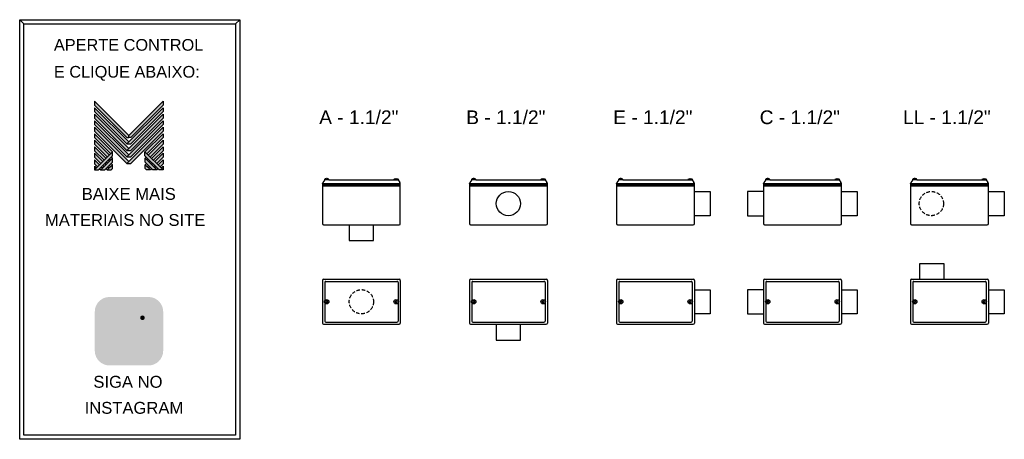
# Model space of a CAD drawing. Header units: millimetres. Extents: x -301 to 3370, y 92 to 858.
# Tile 1 of 2: x -301 to 1494, y 92 to 858. Entities that reach past the tile are written whole.
import ezdxf
from ezdxf.enums import TextEntityAlignment as Align

# ---------------------------------------------------------------- set-up
doc = ezdxf.new("R2010")
doc.units = ezdxf.units.MM
doc.linetypes.add('HIDDEN', pattern=[9.525, 6.35, -3.175])
for name, color, linetype in [('BUCHA DE PASSAGEM', 20, 'Continuous'), ('CONDULETE', 8, 'Continuous'), ('FURO VASADO', 251, 'HIDDEN'), ('logo01', 10, 'Continuous'), ('logo02', 250, 'Continuous')]:
    doc.layers.add(name, color=color, linetype=linetype)
doc.styles.get("Standard").update_dxf_attribs({"font": 'arial.ttf'})

# ---------------------------------------------------------------- blocks, each defined once
blk = doc.blocks.new('MESH')
at = {"layer": 'logo01'}
h = blk.add_hatch(color=256, dxfattribs=at)
h.dxf.hatch_style = 1
h.paths.add_polyline_path([(30046, 14087), (30046, 13835), (32119, 11769), (32248, 11769), (32248, 11893)])
h.paths.add_polyline_path([(30046, 13670), (30046, 13418), (32121, 11349), (32248, 11475)])
h.paths.add_polyline_path([(30046, 13253), (30046, 13001), (32121, 10932), (32248, 11058)])
h.paths.add_polyline_path([(30046, 12835), (30046, 12583), (32121, 10515), (32248, 10641)])
h.paths.add_polyline_path([(30046, 12418), (30046, 12166), (32121, 10097), (32248, 10223)])
h.paths.add_polyline_path([(30046, 12001), (30046, 11749), (31084, 10714), (31211, 10840)])
h.paths.add_polyline_path([(30046, 11583), (30046, 11331), (30875, 10505), (31001, 10631)])
h.paths.add_polyline_path([(30046, 11166), (30046, 10914), (30666, 10296), (30792, 10422)])
h.paths.add_polyline_path([(30046, 10749), (30046, 10497), (30456, 10088), (30583, 10214)])
h.paths.add_polyline_path([(30046, 10331), (30046, 10079), (30247, 9879), (30373, 10005)])
h.paths.add_polyline_path([(30164, 9796), (30046, 9914), (30046, 9679)])
h.paths.add_polyline_path([(30574, 9805), (30500, 9879), (30373, 9753), (30448, 9679)])
h.paths.add_polyline_path([(30784, 10013), (30709, 10088), (30583, 9962), (30657, 9887)])
h.paths.add_polyline_path([(30993, 9805), (30910, 9887), (30784, 9761), (30867, 9679)])
h.paths.add_polyline_path([(30993, 10222), (30918, 10296), (30792, 10170), (30867, 10096)])
h.paths.add_polyline_path([(31119, 10096), (30993, 9970), (31076, 9887), (31202, 10013)])
h.paths.add_polyline_path([(31202, 10431), (31128, 10505), (31001, 10379), (31076, 10305)], flags=17)
h.paths.add_polyline_path([(33284, 10840), (33284, 10588), (34196, 9679), (34449, 9679)])
h.paths.add_polyline_path([(33293, 10431), (33293, 10179), (33794, 9679), (34047, 9679)])
h.paths.add_polyline_path([(33293, 10013), (33293, 9761), (33376, 9679), (33628, 9679)], flags=17)
at = {"layer": 'logo02'}
h = blk.add_hatch(color=256, dxfattribs=at)
h.dxf.hatch_style = 1
h.paths.add_polyline_path([(34449, 13835), (34449, 14087), (32248, 11893), (32248, 11769), (32376, 11769)])
h.paths.add_polyline_path([(34449, 13418), (34449, 13670), (32121, 11349), (32374, 11349)])
h.paths.add_polyline_path([(34449, 13001), (34449, 13253), (32121, 10932), (32374, 10932)])
h.paths.add_polyline_path([(34449, 12583), (34449, 12835), (32121, 10515), (32374, 10515)])
h.paths.add_polyline_path([(34449, 12166), (34449, 12418), (32121, 10097), (32374, 10097)])
h.paths.add_polyline_path([(34449, 11749), (34449, 12001), (33284, 10840), (33411, 10714)], flags=17)
h.paths.add_polyline_path([(34449, 11331), (34449, 11583), (33494, 10631), (33620, 10505)], flags=17)
h.paths.add_polyline_path([(34449, 10914), (34449, 11166), (33703, 10422), (33829, 10296)], flags=17)
h.paths.add_polyline_path([(34449, 10497), (34449, 10749), (33912, 10214), (34039, 10088)])
h.paths.add_polyline_path([(34449, 10331), (34122, 10005), (34248, 9879), (34449, 10079)])
h.paths.add_polyline_path([(33577, 10296), (33502, 10222), (33628, 10096), (33703, 10170)])
h.paths.add_polyline_path([(33367, 10505), (33293, 10431), (33419, 10305), (33494, 10379)], flags=17)
h.paths.add_polyline_path([(33376, 10096), (33293, 10013), (33419, 9887), (33502, 9970)])
h.paths.add_polyline_path([(33786, 10088), (33711, 10013), (33838, 9887), (33912, 9962)])
h.paths.add_polyline_path([(33585, 9887), (33502, 9805), (33628, 9679), (33711, 9761)])
h.paths.add_polyline_path([(33995, 9879), (33921, 9805), (34047, 9679), (34122, 9753)])
h.paths.add_polyline_path([(34449, 9914), (34331, 9796), (34449, 9679)])
h.paths.add_polyline_path([(31202, 10013), (30867, 9679), (31119, 9679), (31202, 9761)], flags=17)
h.paths.add_polyline_path([(31202, 10179), (31202, 10431), (30448, 9679), (30701, 9679)])
h.paths.add_polyline_path([(31211, 10588), (31211, 10840), (30046, 9679), (30299, 9679)])
at = {"layer": 'logo01'}
for p, q in [((30046, 14087), (30046, 13835)), ((30046, 14087), (32248, 11893)), ((30046, 13835), (32119, 11769)), ((30046, 13670), (30046, 13418)), ((30046, 13670), (32248, 11475)), ((30046, 13418), (32121, 11349)), ((30046, 13253), (30046, 13001)), ((30046, 13253), (32248, 11058)), ((30046, 13001), (32121, 10932)), ((30046, 12835), (30046, 12583)), ((30046, 12835), (32248, 10641)), ((30046, 12583), (32121, 10515)), ((30046, 12418), (30046, 12166)), ((30046, 12418), (32248, 10223)), ((30046, 12166), (32121, 10097)), ((30046, 12001), (30046, 11749)), ((30046, 12001), (31211, 10840)), ((30046, 11749), (31084, 10714)), ((30046, 11583), (30046, 11331)), ((30046, 11583), (31001, 10631)), ((32119, 11769), (32248, 11769)), ((30046, 11331), (30875, 10505)), ((30046, 11166), (30046, 10914)), ((30046, 11166), (30792, 10422)), ((30046, 10914), (30666, 10296)), ((30046, 10749), (30046, 10497)), ((30046, 10749), (30583, 10214)), ((33284, 10840), (34449, 9679)), ((33284, 10588), (33284, 10840)), ((30046, 10497), (30456, 10088)), ((30046, 10331), (30046, 10079)), ((30046, 10331), (30373, 10005)), ((30792, 10170), (30867, 10096)), ((30918, 10296), (30993, 10222)), ((31001, 10379), (31076, 10305)), ((31128, 10505), (31202, 10431)), ((33284, 10588), (34196, 9679)), ((33293, 10431), (34047, 9679)), ((33293, 10179), (33293, 10431)), ((33293, 10179), (33794, 9679)), ((30046, 10079), (30247, 9879)), ((30046, 9914), (30046, 9679)), ((30046, 9914), (30164, 9796)), ((30373, 9753), (30448, 9679)), ((30500, 9879), (30574, 9805)), ((30583, 9962), (30657, 9887)), ((30709, 10088), (30784, 10013)), ((30784, 9761), (30867, 9679)), ((30910, 9887), (30993, 9805)), ((30993, 9970), (31076, 9887)), ((31119, 10096), (31202, 10013)), ((33293, 10013), (33628, 9679)), ((33293, 9761), (33293, 10013)), ((33293, 9761), (33376, 9679)), ((33628, 9679), (33376, 9679)), ((34047, 9679), (33794, 9679)), ((34449, 9679), (34196, 9679))]:
    blk.add_line(p, q, dxfattribs=at)
at = {"layer": 'logo02'}
for p, q in [((34449, 14087), (32248, 11893)), ((34449, 14087), (34449, 13835)), ((34449, 13670), (32121, 11349)), ((34449, 13418), (32374, 11349)), ((34449, 13835), (32376, 11769)), ((34449, 13670), (34449, 13418)), ((34449, 13253), (32121, 10932)), ((34449, 12835), (32121, 10515)), ((34449, 13001), (32374, 10932)), ((34449, 13253), (34449, 13001)), ((34449, 12835), (34449, 12583)), ((34449, 12418), (32121, 10097)), ((34449, 12583), (32374, 10515)), ((34449, 12166), (32374, 10097)), ((34449, 12001), (33284, 10840)), ((34449, 12418), (34449, 12166)), ((34449, 12001), (34449, 11749)), ((32248, 11769), (32248, 11893)), ((32376, 11769), (32248, 11769)), ((34449, 11749), (33411, 10714)), ((34449, 11583), (33494, 10631)), ((34449, 11583), (34449, 11331)), ((31211, 10840), (30046, 9679)), ((31211, 10588), (31211, 10840)), ((32121, 11349), (32374, 11349)), ((32121, 10932), (32374, 10932)), ((34449, 11331), (33620, 10505)), ((34449, 11166), (33703, 10422)), ((34449, 10914), (33829, 10296)), ((34449, 10749), (33912, 10214)), ((34449, 11166), (34449, 10914)), ((34449, 10749), (34449, 10497)), ((31211, 10588), (30299, 9679)), ((31202, 10431), (30448, 9679)), ((31202, 10179), (30701, 9679)), ((31202, 10179), (31202, 10431)), ((32121, 10515), (32374, 10515)), ((33367, 10505), (33293, 10431)), ((33494, 10379), (33419, 10305)), ((33577, 10296), (33502, 10222)), ((33703, 10170), (33628, 10096)), ((34449, 10497), (34039, 10088)), ((34449, 10331), (34122, 10005)), ((34449, 10331), (34449, 10079)), ((30046, 9679), (30299, 9679)), ((30448, 9679), (30701, 9679)), ((31202, 10013), (30867, 9679)), ((30867, 9679), (31119, 9679)), ((31202, 9761), (31119, 9679)), ((31202, 9761), (31202, 10013)), ((32121, 10097), (32374, 10097)), ((33376, 10096), (33293, 10013)), ((33502, 9970), (33419, 9887)), ((33585, 9887), (33502, 9805)), ((33711, 9761), (33628, 9679)), ((33786, 10088), (33711, 10013)), ((33912, 9962), (33838, 9887)), ((33995, 9879), (33921, 9805)), ((34122, 9753), (34047, 9679)), ((34449, 10079), (34248, 9879)), ((34449, 9914), (34331, 9796)), ((34449, 9914), (34449, 9679))]:
    blk.add_line(p, q, dxfattribs=at)

msp = doc.modelspace()

# ---------------------------------------------------------------- hatches: boundary and pattern name
at = {"layer": 'BUCHA DE PASSAGEM'}
h = msp.add_hatch(color=18, dxfattribs=at)
h.dxf.hatch_style = 1
h.paths.add_polyline_path([(-66, 352), (-137.1, 352, 0.414214), (-163.9, 325.2), (-163.9, 253.9, 0.414214), (-137.1, 227.1), (-66, 227.1, 0.414214), (-39.2, 253.9), (-39.2, 325.2, 0.414214)])
h.paths.add_polyline_path([(-118.9, 334.7), (-84.2, 334.7, -0.414214), (-56.5, 306.9), (-56.5, 272.2, -0.414214), (-84.2, 244.5), (-118.9, 244.5, -0.414214), (-146.6, 272.2), (-146.6, 306.9, -0.414214)], flags=16)
h.paths.add_polyline_path([(-118.9, 326.4), (-84.2, 326.4, -0.414214), (-64.8, 306.9), (-64.8, 272.2, -0.414214), (-84.2, 252.7), (-118.9, 252.7, -0.414214), (-138.3, 272.2), (-138.3, 306.9, -0.414214)], flags=0)
h.paths.add_polyline_path([(-80.3, 289.6, -1), (-122.8, 289.6, -1)], flags=0)
h.paths.add_polyline_path([(-88.6, 289.6, -1), (-114.5, 289.6, -1)], flags=0)
h.paths.add_polyline_path([(-72.9, 314.1, -1), (-81.2, 314.1, -1)], flags=0)
h.paths.add_polyline_path([(-84.2, 326.4), (-118.9, 326.4, 0.414214), (-138.3, 306.9), (-138.3, 272.2, 0.414214), (-118.9, 252.7), (-84.2, 252.7, 0.414214), (-64.8, 272.2), (-64.8, 306.9, 0.414214)], flags=0)
h.paths.add_polyline_path([(-114.5, 289.6, 1), (-88.6, 289.6, 1)], flags=0)
h = msp.add_hatch(color=0, dxfattribs=at)
h.dxf.hatch_style = 1
h.paths.add_polyline_path([(-118.9, 334.7, 0.414214), (-146.6, 306.9), (-146.6, 272.2, 0.414214), (-118.9, 244.5), (-84.2, 244.5, 0.414214), (-56.5, 272.2), (-56.5, 306.9, 0.414214), (-84.2, 334.7)])
h.paths.add_polyline_path([(-72.9, 314.1, -1), (-81.2, 314.1, -1)], flags=16)
h.paths.add_polyline_path([(-80.3, 289.6, -1), (-122.8, 289.6, -1)], flags=16)
h.paths.add_polyline_path([(-88.6, 289.6, -1), (-114.5, 289.6, -1)], flags=0)
h = msp.add_hatch(color=18, dxfattribs=at)
h.dxf.hatch_style = 1
h.paths.add_polyline_path([(-84.2, 326.4), (-118.9, 326.4, 0.414214), (-138.3, 306.9), (-138.3, 272.2, 0.414214), (-118.9, 252.7), (-84.2, 252.7, 0.414214), (-64.8, 272.2), (-64.8, 306.9, 0.414214)])
h.paths.add_polyline_path([(-80.3, 289.6, -1), (-122.8, 289.6, -1)], flags=16)
h.paths.add_polyline_path([(-88.6, 289.6, -1), (-114.5, 289.6, -1)], flags=0)
h.paths.add_polyline_path([(-81.2, 314.1, -1), (-72.9, 314.1, -1)], flags=16)
h.paths.add_polyline_path([(-88.6, 289.6, 1), (-114.5, 289.6, 1)], flags=0)
h = msp.add_hatch(color=0, dxfattribs=at)
h.dxf.hatch_style = 1
h.paths.add_polyline_path([(-122.8, 289.6, 1), (-80.3, 289.6, 1)])
h.paths.add_polyline_path([(-88.6, 289.6, -1), (-114.5, 289.6, -1)], flags=16)
h = msp.add_hatch(color=0, dxfattribs=at)
h.dxf.hatch_style = 1
h.paths.add_polyline_path([(-72.9, 314.1, 1), (-81.2, 314.1, 1)])
h = msp.add_hatch(color=18, dxfattribs=at)
h.dxf.hatch_style = 1
h.paths.add_polyline_path([(-114.5, 289.6, 1), (-88.6, 289.6, 1)])

# ---------------------------------------------------------------- linework, layer by layer
for p, q in [((-293.1, 850), (-300.8, 857.6)), ((92.7, 850), (100.3, 857.6))]:
    msp.add_line(p, q, dxfattribs=at)
for points in [[(-300.8, 857.6), (100.3, 857.6), (100.3, 92.4), (-300.8, 92.4)], [(-293.1, 850), (92.7, 850), (92.7, 100.1), (-293.1, 100.1)]]:
    msp.add_lwpolyline(points, close=True, dxfattribs=at)
at = {"layer": 'CONDULETE'}
for p, q in [((251.1, 558.8), (251.9, 560.5)), ((251.1, 558.8), (251.1, 485.7)), ((251.1, 558.8), (393.1, 558.8)), ((255.2, 565.7), (251.9, 560.5)), ((262.5, 565.7), (255, 565.7)), ((258.2, 567.3), (258.2, 567.9)), ((258.8, 567.1), (258.4, 567.1)), ((258.8, 567.1), (259.1, 567.1)), ((259.3, 567.3), (259.3, 567.9)), ((262.5, 565.7), (381.7, 565.7)), ((381.7, 565.7), (389.3, 565.7)), ((385, 567.3), (384.9, 567.9)), ((385.5, 567.1), (385.2, 567.1)), ((385.5, 567.1), (385.8, 567.1)), ((386, 567.3), (386.1, 567.9)), ((389, 565.7), (392.4, 560.5)), ((393.1, 558.8), (392.4, 560.5)), ((393.1, 485.7), (393.1, 558.8)), ((519.1, 558.8), (519.9, 560.5)), ((519.1, 558.8), (519.1, 485.7)), ((519.1, 558.8), (661.1, 558.8)), ((523.2, 565.7), (519.9, 560.5)), ((530.5, 565.7), (523, 565.7)), ((526.2, 567.3), (526.2, 567.9)), ((526.8, 567.1), (526.4, 567.1)), ((526.8, 567.1), (527.1, 567.1)), ((527.3, 567.3), (527.3, 567.9)), ((530.5, 565.7), (649.7, 565.7)), ((649.7, 565.7), (657.3, 565.7)), ((653, 567.3), (652.9, 567.9)), ((653.5, 567.1), (653.2, 567.1)), ((653.5, 567.1), (653.8, 567.1)), ((654, 567.3), (654.1, 567.9)), ((657, 565.7), (660.4, 560.5)), ((661.1, 558.8), (660.4, 560.5)), ((661.1, 485.7), (661.1, 558.8)), ((787.1, 558.8), (787.9, 560.5)), ((787.1, 558.8), (787.1, 485.7)), ((787.1, 558.8), (929.1, 558.8)), ((791.2, 565.7), (787.9, 560.5)), ((798.5, 565.7), (791, 565.7)), ((794.2, 567.3), (794.2, 567.9)), ((794.8, 567.1), (794.4, 567.1)), ((794.8, 567.1), (795.1, 567.1)), ((795.3, 567.3), (795.3, 567.9)), ((798.5, 565.7), (917.7, 565.7)), ((917.7, 565.7), (925.3, 565.7)), ((921, 567.3), (920.9, 567.9)), ((921.5, 567.1), (921.2, 567.1)), ((921.5, 567.1), (921.8, 567.1)), ((922, 567.3), (922.1, 567.9)), ((925, 565.7), (928.4, 560.5)), ((929.1, 558.8), (928.4, 560.5)), ((929.1, 485.7), (929.1, 558.8)), ((1055.1, 558.8), (1055.9, 560.5)), ((1055.1, 558.8), (1055.1, 485.7)), ((1055.1, 558.8), (1197.1, 558.8)), ((1059.2, 565.7), (1055.9, 560.5)), ((1066.5, 565.7), (1059, 565.7)), ((1062.2, 567.3), (1062.2, 567.9)), ((1062.8, 567.1), (1062.4, 567.1)), ((1062.8, 567.1), (1063.1, 567.1)), ((1063.3, 567.3), (1063.3, 567.9)), ((1066.5, 565.7), (1185.7, 565.7)), ((1185.7, 565.7), (1193.3, 565.7)), ((1189, 567.3), (1188.9, 567.9)), ((1189.5, 567.1), (1189.2, 567.1)), ((1189.5, 567.1), (1189.8, 567.1)), ((1190, 567.3), (1190.1, 567.9)), ((1193, 565.7), (1196.4, 560.5)), ((1197.1, 558.8), (1196.4, 560.5)), ((1197.1, 485.7), (1197.1, 558.8)), ((1323.1, 558.8), (1323.9, 560.5)), ((1323.1, 558.8), (1323.1, 485.7)), ((1323.1, 558.8), (1465.1, 558.8)), ((1327.2, 565.7), (1323.9, 560.5)), ((1334.5, 565.7), (1327, 565.7)), ((1330.2, 567.3), (1330.2, 567.9)), ((1330.8, 567.1), (1330.4, 567.1)), ((1330.8, 567.1), (1331.1, 567.1)), ((1331.3, 567.3), (1331.3, 567.9)), ((1334.5, 565.7), (1453.7, 565.7)), ((1453.7, 565.7), (1461.3, 565.7)), ((1457, 567.3), (1456.9, 567.9)), ((1457.5, 567.1), (1457.2, 567.1)), ((1457.5, 567.1), (1457.8, 567.1)), ((1458, 567.3), (1458.1, 567.9)), ((1461, 565.7), (1464.4, 560.5)), ((1465.1, 558.8), (1464.4, 560.5)), ((1465.1, 485.7), (1465.1, 558.8)), ((251.1, 556.4), (393.1, 556.4)), ((251.1, 554.7), (393.1, 554.7)), ((519.1, 556.4), (661.1, 556.4)), ((519.1, 554.7), (661.1, 554.7)), ((787.1, 556.4), (929.1, 556.4)), ((787.1, 554.7), (929.1, 554.7)), ((929.1, 544.3), (958.1, 544.3)), ((958.1, 544.3), (958.1, 500.2)), ((1055.1, 544.3), (1026.1, 544.3)), ((1026.1, 544.3), (1026.1, 500.2)), ((1055.1, 556.4), (1197.1, 556.4)), ((1055.1, 554.7), (1197.1, 554.7)), ((1197.1, 544.3), (1226.1, 544.3)), ((1226.1, 544.3), (1226.1, 500.2)), ((1323.1, 556.4), (1465.1, 556.4)), ((1323.1, 554.7), (1465.1, 554.7)), ((1465.1, 544.3), (1494.1, 544.3)), ((1494.1, 544.3), (1494.1, 500.2)), ((958.1, 500.2), (929.1, 500.2)), ((1026.1, 500.2), (1055.1, 500.2)), ((1226.1, 500.2), (1197.1, 500.2)), ((1494.1, 500.2), (1465.1, 500.2)), ((253.1, 483.7), (391.1, 483.7)), ((300.1, 483.7), (300.1, 454.7)), ((344.2, 454.7), (344.2, 483.7)), ((521.1, 483.7), (659.1, 483.7)), ((789.1, 483.7), (927.1, 483.7)), ((1057.1, 483.7), (1195.1, 483.7)), ((1325.1, 483.7), (1463.1, 483.7)), ((300.1, 454.7), (344.2, 454.7)), ((1340, 384.3), (1340, 413.3)), ((1340, 413.3), (1384.1, 413.3)), ((1384.1, 413.3), (1384.1, 384.3)), ((251.1, 382.3), (251.1, 304.3)), ((253.1, 384.3), (391.1, 384.3)), ((255.2, 378.5), (255.2, 345.1)), ((257.2, 380.5), (387, 380.5)), ((389, 378.5), (389, 345.1)), ((393.1, 382.3), (393.1, 304.3)), ((519.1, 382.3), (519.1, 304.3)), ((521.1, 384.3), (659.1, 384.3)), ((523.2, 378.5), (523.2, 345.1)), ((525.2, 380.5), (655, 380.5)), ((657, 378.5), (657, 345.1)), ((661.1, 382.3), (661.1, 304.3)), ((787.1, 382.3), (787.1, 304.3)), ((789.1, 384.3), (927.1, 384.3)), ((791.2, 378.5), (791.2, 345.1)), ((793.2, 380.5), (923, 380.5)), ((925, 378.5), (925, 345.1)), ((929.1, 382.3), (929.1, 304.3)), ((1055.1, 382.3), (1055.1, 304.3)), ((1057.1, 384.3), (1195.1, 384.3)), ((1059.2, 378.5), (1059.2, 345.1)), ((1061.2, 380.5), (1191, 380.5)), ((1193, 378.5), (1193, 345.1)), ((1197.1, 382.3), (1197.1, 304.3)), ((1323.1, 382.3), (1323.1, 304.3)), ((1325.1, 384.3), (1463.1, 384.3)), ((1327.2, 378.5), (1327.2, 345.1)), ((1329.2, 380.5), (1459, 380.5)), ((1461, 378.5), (1461, 345.1)), ((1465.1, 382.3), (1465.1, 304.3)), ((929.1, 365.3), (958.1, 365.3)), ((958.1, 365.3), (958.1, 321.2)), ((1055.1, 365.3), (1026.1, 365.3)), ((1026.1, 365.3), (1026.1, 321.2)), ((1197.1, 365.3), (1226.1, 365.3)), ((1226.1, 365.3), (1226.1, 321.2)), ((1465.1, 365.3), (1494.1, 365.3)), ((1494.1, 365.3), (1494.1, 321.2)), ((255.2, 341.4), (255.2, 308.1)), ((256.8, 343.3), (256.8, 343.6)), ((256.8, 343.3), (256.8, 342.9)), ((257, 343.8), (258, 343.8)), ((257, 342.7), (258, 342.7)), ((258.2, 345.1), (258.2, 344)), ((258.2, 341.5), (258.2, 342.5)), ((258.8, 345.3), (258.4, 345.3)), ((258.8, 341.3), (258.4, 341.3)), ((258.8, 345.3), (259.1, 345.3)), ((258.8, 341.3), (259.1, 341.3)), ((259.3, 345.1), (259.3, 344)), ((259.3, 341.5), (259.3, 342.5)), ((260.6, 343.8), (259.5, 343.8)), ((260.6, 342.7), (259.5, 342.7)), ((260.8, 343.3), (260.8, 343.6)), ((260.8, 343.3), (260.8, 342.9)), ((383.5, 343.3), (383.5, 343.6)), ((383.5, 343.3), (383.5, 342.9)), ((383.7, 343.8), (384.8, 343.8)), ((383.7, 342.7), (384.8, 342.7)), ((384.9, 345.1), (384.9, 344)), ((384.9, 341.5), (384.9, 342.5)), ((385.5, 345.3), (385.1, 345.3)), ((385.5, 341.3), (385.1, 341.3)), ((385.5, 345.3), (385.9, 345.3)), ((385.5, 341.3), (385.9, 341.3)), ((386.1, 345.1), (386.1, 344)), ((386.1, 341.5), (386.1, 342.5)), ((387.3, 343.8), (386.2, 343.8)), ((387.3, 342.7), (386.2, 342.7)), ((387.5, 343.3), (387.5, 343.6)), ((387.5, 343.3), (387.5, 342.9)), ((389, 341.4), (389, 308.1)), ((523.2, 341.4), (523.2, 308.1)), ((524.8, 343.3), (524.8, 343.6)), ((524.8, 343.3), (524.8, 342.9)), ((525, 343.8), (526, 343.8)), ((525, 342.7), (526, 342.7)), ((526.2, 345.1), (526.2, 344)), ((526.2, 341.5), (526.2, 342.5)), ((526.8, 345.3), (526.4, 345.3)), ((526.8, 341.3), (526.4, 341.3)), ((526.8, 345.3), (527.1, 345.3)), ((526.8, 341.3), (527.1, 341.3)), ((527.3, 345.1), (527.3, 344)), ((527.3, 341.5), (527.3, 342.5)), ((528.6, 343.8), (527.5, 343.8)), ((528.6, 342.7), (527.5, 342.7)), ((528.8, 343.3), (528.8, 343.6)), ((528.8, 343.3), (528.8, 342.9)), ((651.5, 343.3), (651.5, 343.6)), ((651.5, 343.3), (651.5, 342.9)), ((651.7, 343.8), (652.8, 343.8)), ((651.7, 342.7), (652.8, 342.7)), ((652.9, 345.1), (652.9, 344)), ((652.9, 341.5), (652.9, 342.5)), ((653.5, 345.3), (653.1, 345.3)), ((653.5, 341.3), (653.1, 341.3)), ((653.5, 345.3), (653.9, 345.3)), ((653.5, 341.3), (653.9, 341.3)), ((654.1, 345.1), (654.1, 344)), ((654.1, 341.5), (654.1, 342.5)), ((655.3, 343.8), (654.2, 343.8)), ((655.3, 342.7), (654.2, 342.7)), ((655.5, 343.3), (655.5, 343.6)), ((655.5, 343.3), (655.5, 342.9)), ((657, 341.4), (657, 308.1)), ((791.2, 341.4), (791.2, 308.1)), ((792.8, 343.3), (792.8, 343.6)), ((792.8, 343.3), (792.8, 342.9)), ((793, 343.8), (794, 343.8)), ((793, 342.7), (794, 342.7)), ((794.2, 345.1), (794.2, 344)), ((794.2, 341.5), (794.2, 342.5)), ((794.8, 345.3), (794.4, 345.3)), ((794.8, 341.3), (794.4, 341.3)), ((794.8, 345.3), (795.1, 345.3)), ((794.8, 341.3), (795.1, 341.3)), ((795.3, 345.1), (795.3, 344)), ((795.3, 341.5), (795.3, 342.5)), ((796.6, 343.8), (795.5, 343.8)), ((796.6, 342.7), (795.5, 342.7)), ((796.8, 343.3), (796.8, 343.6)), ((796.8, 343.3), (796.8, 342.9)), ((919.5, 343.3), (919.5, 343.6)), ((919.5, 343.3), (919.5, 342.9)), ((919.7, 343.8), (920.8, 343.8)), ((919.7, 342.7), (920.8, 342.7)), ((920.9, 345.1), (920.9, 344)), ((920.9, 341.5), (920.9, 342.5)), ((921.5, 345.3), (921.1, 345.3)), ((921.5, 341.3), (921.1, 341.3)), ((921.5, 345.3), (921.9, 345.3)), ((921.5, 341.3), (921.9, 341.3)), ((922.1, 345.1), (922.1, 344)), ((922.1, 341.5), (922.1, 342.5)), ((923.3, 343.8), (922.2, 343.8)), ((923.3, 342.7), (922.2, 342.7)), ((923.5, 343.3), (923.5, 343.6)), ((923.5, 343.3), (923.5, 342.9)), ((925, 341.4), (925, 308.1)), ((1059.2, 341.4), (1059.2, 308.1)), ((1060.8, 343.3), (1060.8, 343.6)), ((1060.8, 343.3), (1060.8, 342.9)), ((1061, 343.8), (1062, 343.8)), ((1061, 342.7), (1062, 342.7)), ((1062.2, 345.1), (1062.2, 344)), ((1062.2, 341.5), (1062.2, 342.5)), ((1062.8, 345.3), (1062.4, 345.3)), ((1062.8, 341.3), (1062.4, 341.3)), ((1062.8, 345.3), (1063.1, 345.3)), ((1062.8, 341.3), (1063.1, 341.3)), ((1063.3, 345.1), (1063.3, 344)), ((1063.3, 341.5), (1063.3, 342.5)), ((1064.6, 343.8), (1063.5, 343.8)), ((1064.6, 342.7), (1063.5, 342.7)), ((1064.8, 343.3), (1064.8, 343.6)), ((1064.8, 343.3), (1064.8, 342.9)), ((1187.5, 343.3), (1187.5, 343.6)), ((1187.5, 343.3), (1187.5, 342.9)), ((1187.7, 343.8), (1188.8, 343.8)), ((1187.7, 342.7), (1188.8, 342.7)), ((1188.9, 345.1), (1188.9, 344)), ((1188.9, 341.5), (1188.9, 342.5)), ((1189.5, 345.3), (1189.1, 345.3)), ((1189.5, 341.3), (1189.1, 341.3)), ((1189.5, 345.3), (1189.9, 345.3)), ((1189.5, 341.3), (1189.9, 341.3)), ((1190.1, 345.1), (1190.1, 344)), ((1190.1, 341.5), (1190.1, 342.5)), ((1191.3, 343.8), (1190.2, 343.8)), ((1191.3, 342.7), (1190.2, 342.7)), ((1191.5, 343.3), (1191.5, 343.6)), ((1191.5, 343.3), (1191.5, 342.9)), ((1193, 341.4), (1193, 308.1)), ((1327.2, 341.4), (1327.2, 308.1)), ((1328.8, 343.3), (1328.8, 343.6)), ((1328.8, 343.3), (1328.8, 342.9)), ((1329, 343.8), (1330, 343.8)), ((1329, 342.7), (1330, 342.7)), ((1330.2, 345.1), (1330.2, 344)), ((1330.2, 341.5), (1330.2, 342.5)), ((1330.8, 345.3), (1330.4, 345.3)), ((1330.8, 341.3), (1330.4, 341.3)), ((1330.8, 345.3), (1331.1, 345.3)), ((1330.8, 341.3), (1331.1, 341.3)), ((1331.3, 345.1), (1331.3, 344)), ((1331.3, 341.5), (1331.3, 342.5)), ((1332.6, 343.8), (1331.5, 343.8)), ((1332.6, 342.7), (1331.5, 342.7)), ((1332.8, 343.3), (1332.8, 343.6)), ((1332.8, 343.3), (1332.8, 342.9)), ((1455.5, 343.3), (1455.5, 343.6)), ((1455.5, 343.3), (1455.5, 342.9)), ((1455.7, 343.8), (1456.8, 343.8)), ((1455.7, 342.7), (1456.8, 342.7)), ((1456.9, 345.1), (1456.9, 344)), ((1456.9, 341.5), (1456.9, 342.5)), ((1457.5, 345.3), (1457.1, 345.3)), ((1457.5, 341.3), (1457.1, 341.3)), ((1457.5, 345.3), (1457.9, 345.3)), ((1457.5, 341.3), (1457.9, 341.3)), ((1458.1, 345.1), (1458.1, 344)), ((1458.1, 341.5), (1458.1, 342.5)), ((1459.3, 343.8), (1458.2, 343.8)), ((1459.3, 342.7), (1458.2, 342.7)), ((1459.5, 343.3), (1459.5, 343.6)), ((1459.5, 343.3), (1459.5, 342.9)), ((1461, 341.4), (1461, 308.1)), ((255.2, 335.4), (255.2, 308.1)), ((389, 335.4), (389, 308.1)), ((523.2, 335.4), (523.2, 308.1)), ((657, 335.4), (657, 308.1)), ((791.2, 335.4), (791.2, 308.1)), ((925, 335.4), (925, 308.1)), ((1059.2, 335.4), (1059.2, 308.1)), ((1193, 335.4), (1193, 308.1)), ((1327.2, 335.4), (1327.2, 308.1)), ((1461, 335.4), (1461, 308.1)), ((257.2, 306.1), (387, 306.1)), ((525.2, 306.1), (655, 306.1)), ((793.2, 306.1), (923, 306.1)), ((958.1, 321.2), (929.1, 321.2)), ((1026.1, 321.2), (1055.1, 321.2)), ((1061.2, 306.1), (1191, 306.1)), ((1226.1, 321.2), (1197.1, 321.2)), ((1329.2, 306.1), (1459, 306.1)), ((1494.1, 321.2), (1465.1, 321.2)), ((253.1, 302.3), (391.1, 302.3)), ((521.1, 302.3), (659.1, 302.3)), ((568.1, 302.3), (568.1, 273.3)), ((612.2, 273.3), (612.2, 302.3)), ((789.1, 302.3), (927.1, 302.3)), ((1057.1, 302.3), (1195.1, 302.3)), ((1325.1, 302.3), (1463.1, 302.3)), ((568.1, 273.3), (612.2, 273.3))]:
    msp.add_line(p, q, dxfattribs=at)
for centre, radius in [((590.1, 522.3), 22.1), ((258.8, 343.3), 3.99), ((385.5, 343.3), 3.99), ((526.8, 343.3), 3.99), ((653.5, 343.3), 3.99), ((794.8, 343.3), 3.99), ((921.5, 343.3), 3.99), ((1062.8, 343.3), 3.99), ((1189.5, 343.3), 3.99), ((1330.8, 343.3), 3.99), ((1457.5, 343.3), 3.99)]:
    msp.add_circle(centre, radius, dxfattribs=at)
for centre, radius, start, end in [((255, 565.9), 0.2, 170.9615, 270), ((258, 567.9), 0.2, 5.1527, 97.0004), ((258.4, 567.3), 0.2, 185.1527, 270), ((259.1, 567.3), 0.2, 270, 354.8473), ((259.5, 567.9), 0.2, 82.9996, 174.8473), ((262.5, 565.9), 0.2, 270, 9.0385), ((381.7, 565.9), 0.2, 170.9615, 270), ((384.7, 567.9), 0.2, 5.1527, 97.0004), ((385.2, 567.3), 0.2, 185.1527, 270), ((385.8, 567.3), 0.2, 270, 354.8473), ((386.3, 567.9), 0.2, 82.9996, 174.8473), ((389.3, 565.9), 0.2, 270, 9.0385), ((523, 565.9), 0.2, 170.9615, 270), ((526, 567.9), 0.2, 5.1527, 97.0004), ((526.4, 567.3), 0.2, 185.1527, 270), ((527.1, 567.3), 0.2, 270, 354.8473), ((527.5, 567.9), 0.2, 82.9996, 174.8473), ((530.5, 565.9), 0.2, 270, 9.0385), ((649.7, 565.9), 0.2, 170.9615, 270), ((652.7, 567.9), 0.2, 5.1527, 97.0004), ((653.2, 567.3), 0.2, 185.1527, 270), ((653.8, 567.3), 0.2, 270, 354.8473), ((654.3, 567.9), 0.2, 82.9996, 174.8473), ((657.3, 565.9), 0.2, 270, 9.0385), ((791, 565.9), 0.2, 170.9615, 270), ((794, 567.9), 0.2, 5.1527, 97.0004), ((794.4, 567.3), 0.2, 185.1527, 270), ((795.1, 567.3), 0.2, 270, 354.8473), ((795.5, 567.9), 0.2, 82.9996, 174.8473), ((798.5, 565.9), 0.2, 270, 9.0385), ((917.7, 565.9), 0.2, 170.9615, 270), ((920.7, 567.9), 0.2, 5.1527, 97.0004), ((921.2, 567.3), 0.2, 185.1527, 270), ((921.8, 567.3), 0.2, 270, 354.8473), ((922.3, 567.9), 0.2, 82.9996, 174.8473), ((925.3, 565.9), 0.2, 270, 9.0385), ((1059, 565.9), 0.2, 170.9615, 270), ((1062, 567.9), 0.2, 5.1527, 97.0004), ((1062.4, 567.3), 0.2, 185.1527, 270), ((1063.1, 567.3), 0.2, 270, 354.8473), ((1063.5, 567.9), 0.2, 82.9996, 174.8473), ((1066.5, 565.9), 0.2, 270, 9.0385), ((1185.7, 565.9), 0.2, 170.9615, 270), ((1188.7, 567.9), 0.2, 5.1527, 97.0004), ((1189.2, 567.3), 0.2, 185.1527, 270), ((1189.8, 567.3), 0.2, 270, 354.8473), ((1190.3, 567.9), 0.2, 82.9996, 174.8473), ((1193.3, 565.9), 0.2, 270, 9.0385), ((1327, 565.9), 0.2, 170.9615, 270), ((1330, 567.9), 0.2, 5.1527, 97.0004), ((1330.4, 567.3), 0.2, 185.1527, 270), ((1331.1, 567.3), 0.2, 270, 354.8473), ((1331.5, 567.9), 0.2, 82.9996, 174.8473), ((1334.5, 565.9), 0.2, 270, 9.0385), ((1453.7, 565.9), 0.2, 170.9615, 270), ((1456.7, 567.9), 0.2, 5.1527, 97.0004), ((1457.2, 567.3), 0.2, 185.1527, 270), ((1457.8, 567.3), 0.2, 270, 354.8473), ((1458.3, 567.9), 0.2, 82.9996, 174.8473), ((1461.3, 565.9), 0.2, 270, 9.0385), ((253.1, 485.7), 2, 180, 270), ((391.1, 485.7), 2, 270, 0), ((521.1, 485.7), 2, 180, 270), ((659.1, 485.7), 2, 270, 0), ((789.1, 485.7), 2, 180, 270), ((927.1, 485.7), 2, 270, 0), ((1057.1, 485.7), 2, 180, 270), ((1195.1, 485.7), 2, 270, 0), ((1325.1, 485.7), 2, 180, 270), ((1463.1, 485.7), 2, 270, 0), ((253.1, 382.3), 2, 90, 180), ((257.2, 378.5), 2, 90, 180), ((387, 378.5), 2, 0, 90), ((391.1, 382.3), 2, 0, 90), ((521.1, 382.3), 2, 90, 180), ((525.2, 378.5), 2, 90, 180), ((655, 378.5), 2, 0, 90), ((659.1, 382.3), 2, 0, 90), ((789.1, 382.3), 2, 90, 180), ((793.2, 378.5), 2, 90, 180), ((923, 378.5), 2, 0, 90), ((927.1, 382.3), 2, 0, 90), ((1057.1, 382.3), 2, 90, 180), ((1061.2, 378.5), 2, 90, 180), ((1191, 378.5), 2, 0, 90), ((1195.1, 382.3), 2, 0, 90), ((1325.1, 382.3), 2, 90, 180), ((1329.2, 378.5), 2, 90, 180), ((1459, 378.5), 2, 0, 90), ((1463.1, 382.3), 2, 0, 90), ((257, 343.6), 0.2, 90, 180), ((257, 342.9), 0.2, 180, 270), ((258, 344), 0.16, 270, 0), ((258, 342.5), 0.16, 0, 90), ((258.4, 345.1), 0.2, 90, 180), ((258.4, 341.5), 0.2, 180, 270), ((259.1, 345.1), 0.2, 0, 90), ((259.1, 341.5), 0.2, 270, 0), ((259.5, 344), 0.16, 180, 270), ((259.5, 342.5), 0.16, 90, 180), ((260.6, 343.6), 0.2, 0, 90), ((260.6, 342.9), 0.2, 270, 0), ((383.7, 343.6), 0.2, 90, 180), ((383.7, 342.9), 0.2, 180, 270), ((384.8, 344), 0.16, 270, 0), ((384.8, 342.5), 0.16, 0, 90), ((385.1, 345.1), 0.2, 90, 180), ((385.1, 341.5), 0.2, 180, 270), ((385.9, 345.1), 0.2, 0, 90), ((385.9, 341.5), 0.2, 270, 0), ((386.2, 344), 0.16, 180, 270), ((386.2, 342.5), 0.16, 90, 180), ((387.3, 343.6), 0.2, 0, 90), ((387.3, 342.9), 0.2, 270, 0), ((525, 343.6), 0.2, 90, 180), ((525, 342.9), 0.2, 180, 270), ((526, 344), 0.16, 270, 0), ((526, 342.5), 0.16, 0, 90), ((526.4, 345.1), 0.2, 90, 180), ((526.4, 341.5), 0.2, 180, 270), ((527.1, 345.1), 0.2, 0, 90), ((527.1, 341.5), 0.2, 270, 0), ((527.5, 344), 0.16, 180, 270), ((527.5, 342.5), 0.16, 90, 180), ((528.6, 343.6), 0.2, 0, 90), ((528.6, 342.9), 0.2, 270, 0), ((651.7, 343.6), 0.2, 90, 180), ((651.7, 342.9), 0.2, 180, 270), ((652.8, 344), 0.16, 270, 0), ((652.8, 342.5), 0.16, 0, 90), ((653.1, 345.1), 0.2, 90, 180), ((653.1, 341.5), 0.2, 180, 270), ((653.9, 345.1), 0.2, 0, 90), ((653.9, 341.5), 0.2, 270, 0), ((654.2, 344), 0.16, 180, 270), ((654.2, 342.5), 0.16, 90, 180), ((655.3, 343.6), 0.2, 0, 90), ((655.3, 342.9), 0.2, 270, 0), ((793, 343.6), 0.2, 90, 180), ((793, 342.9), 0.2, 180, 270), ((794, 344), 0.16, 270, 0), ((794, 342.5), 0.16, 0, 90), ((794.4, 345.1), 0.2, 90, 180), ((794.4, 341.5), 0.2, 180, 270), ((795.1, 345.1), 0.2, 0, 90), ((795.1, 341.5), 0.2, 270, 0), ((795.5, 344), 0.16, 180, 270), ((795.5, 342.5), 0.16, 90, 180), ((796.6, 343.6), 0.2, 0, 90), ((796.6, 342.9), 0.2, 270, 0), ((919.7, 343.6), 0.2, 90, 180), ((919.7, 342.9), 0.2, 180, 270), ((920.8, 344), 0.16, 270, 0), ((920.8, 342.5), 0.16, 0, 90), ((921.1, 345.1), 0.2, 90, 180), ((921.1, 341.5), 0.2, 180, 270), ((921.9, 345.1), 0.2, 0, 90), ((921.9, 341.5), 0.2, 270, 0), ((922.2, 344), 0.16, 180, 270), ((922.2, 342.5), 0.16, 90, 180), ((923.3, 343.6), 0.2, 0, 90), ((923.3, 342.9), 0.2, 270, 0), ((1061, 343.6), 0.2, 90, 180), ((1061, 342.9), 0.2, 180, 270), ((1062, 344), 0.16, 270, 0), ((1062, 342.5), 0.16, 0, 90), ((1062.4, 345.1), 0.2, 90, 180), ((1062.4, 341.5), 0.2, 180, 270), ((1063.1, 345.1), 0.2, 0, 90), ((1063.1, 341.5), 0.2, 270, 0), ((1063.5, 344), 0.16, 180, 270), ((1063.5, 342.5), 0.16, 90, 180), ((1064.6, 343.6), 0.2, 0, 90), ((1064.6, 342.9), 0.2, 270, 0), ((1187.7, 343.6), 0.2, 90, 180), ((1187.7, 342.9), 0.2, 180, 270), ((1188.8, 344), 0.16, 270, 0), ((1188.8, 342.5), 0.16, 0, 90), ((1189.1, 345.1), 0.2, 90, 180), ((1189.1, 341.5), 0.2, 180, 270), ((1189.9, 345.1), 0.2, 0, 90), ((1189.9, 341.5), 0.2, 270, 0), ((1190.2, 344), 0.16, 180, 270), ((1190.2, 342.5), 0.16, 90, 180), ((1191.3, 343.6), 0.2, 0, 90), ((1191.3, 342.9), 0.2, 270, 0), ((1329, 343.6), 0.2, 90, 180), ((1329, 342.9), 0.2, 180, 270), ((1330, 344), 0.16, 270, 0), ((1330, 342.5), 0.16, 0, 90), ((1330.4, 345.1), 0.2, 90, 180), ((1330.4, 341.5), 0.2, 180, 270), ((1331.1, 345.1), 0.2, 0, 90), ((1331.1, 341.5), 0.2, 270, 0), ((1331.5, 344), 0.16, 180, 270), ((1331.5, 342.5), 0.16, 90, 180), ((1332.6, 343.6), 0.2, 0, 90), ((1332.6, 342.9), 0.2, 270, 0), ((1455.7, 343.6), 0.2, 90, 180), ((1455.7, 342.9), 0.2, 180, 270), ((1456.8, 344), 0.16, 270, 0), ((1456.8, 342.5), 0.16, 0, 90), ((1457.1, 345.1), 0.2, 90, 180), ((1457.1, 341.5), 0.2, 180, 270), ((1457.9, 345.1), 0.2, 0, 90), ((1457.9, 341.5), 0.2, 270, 0), ((1458.2, 344), 0.16, 180, 270), ((1458.2, 342.5), 0.16, 90, 180), ((1459.3, 343.6), 0.2, 0, 90), ((1459.3, 342.9), 0.2, 270, 0), ((257.2, 308.1), 2, 180, 270), ((387, 308.1), 2, 270, 0), ((525.2, 308.1), 2, 180, 270), ((655, 308.1), 2, 270, 0), ((793.2, 308.1), 2, 180, 270), ((923, 308.1), 2, 270, 0), ((1061.2, 308.1), 2, 180, 270), ((1191, 308.1), 2, 270, 0), ((1329.2, 308.1), 2, 180, 270), ((1459, 308.1), 2, 270, 0), ((253.1, 304.3), 2, 180, 270), ((391.1, 304.3), 2, 270, 0), ((521.1, 304.3), 2, 180, 270), ((659.1, 304.3), 2, 270, 0), ((789.1, 304.3), 2, 180, 270), ((927.1, 304.3), 2, 270, 0), ((1057.1, 304.3), 2, 180, 270), ((1195.1, 304.3), 2, 270, 0), ((1325.1, 304.3), 2, 180, 270), ((1463.1, 304.3), 2, 270, 0)]:
    msp.add_arc(centre, radius, start, end, dxfattribs=at)
for centre, start_param, end_param in [((258.8, 565.7), 1.770953, 3.045608), ((258.8, 565.7), 0.095985, 1.37064), ((526.8, 565.7), 1.770953, 3.045608), ((526.8, 565.7), 0.095985, 1.37064), ((794.8, 565.7), 1.770953, 3.045608), ((794.8, 565.7), 0.095985, 1.37064), ((1062.8, 565.7), 1.770953, 3.045608), ((1062.8, 565.7), 0.095985, 1.37064), ((1330.8, 565.7), 1.770953, 3.045608), ((1330.8, 565.7), 0.095985, 1.37064)]:
    msp.add_ellipse(centre, major_axis=(3.99, 0), ratio=0.605263, start_param=start_param, end_param=end_param, dxfattribs=at)
at = {"layer": 'CONDULETE', "extrusion": (0, 0, -1)}
for centre, start_param, end_param in [((385.5, 565.7), 0.095985, 1.37064), ((385.5, 565.7), 1.770953, 3.045608), ((653.5, 565.7), 0.095985, 1.37064), ((653.5, 565.7), 1.770953, 3.045608), ((921.5, 565.7), 0.095985, 1.37064), ((921.5, 565.7), 1.770953, 3.045608), ((1189.5, 565.7), 0.095985, 1.37064), ((1189.5, 565.7), 1.770953, 3.045608), ((1457.5, 565.7), 0.095985, 1.37064), ((1457.5, 565.7), 1.770953, 3.045608)]:
    msp.add_ellipse(centre, major_axis=(-3.99, 0), ratio=0.605263, start_param=start_param, end_param=end_param, dxfattribs=at)
at = {"layer": 'FURO VASADO', "linetype": 'HIDDEN'}
for centre in [(1361.2, 522.3), (322.1, 343.3)]:
    msp.add_circle(centre, 22.1, dxfattribs=at)

# ---------------------------------------------------------------- block references
at = {"xscale": 0.02842171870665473, "yscale": 0.02842171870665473, "zscale": 0.02842171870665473}
msp.add_blockref('MESH', (-1018.4, 308.6), dxfattribs=at)

# ---------------------------------------------------------------- texts
at = {"color": 1}
for s, p in [('A - 1.1/2"', (317.4, 667.2)), ('B - 1.1/2"', (585.4, 667.2)), ('E - 1.1/2"', (853.4, 667.2)), ('C - 1.1/2"', (1121.4, 667.2)), ('LL - 1.1/2"', (1389.4, 667.2))]:
    msp.add_text(s, height=25, dxfattribs=at).set_placement(p, align=Align.CENTER)
at = {"layer": 'BUCHA DE PASSAGEM'}
for s, height, p in [('APERTE CONTROL', 21.263, (-238.4, 801.1)), ('E CLIQUE ABAIXO:', 21.263, (-238.4, 752)), ('BAIXE MAIS', 21.65, (-187.7, 529.1)), ('MATERIAIS NO SITE', 21.646, (-254.7, 481.6)), ('SIGA NO', 21.65, (-166.5, 186.5)), ('INSTAGRAM', 21.65, (-182.4, 139))]:
    msp.add_text(s, height=height, dxfattribs=at).set_placement(p)

doc.saveas('drawing.dxf')
